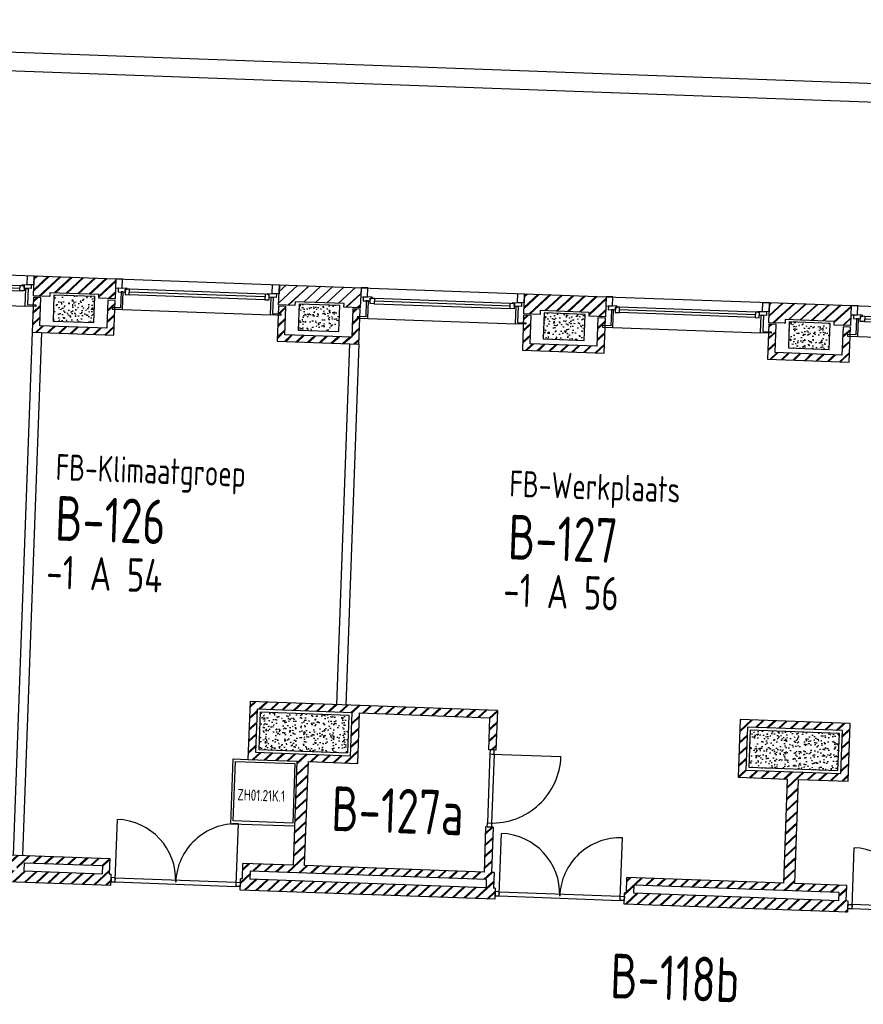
# Model space of a CAD drawing. Header units: millimetres. Extents: x 119024465 to 119292677, y 483022511 to 483148062.
# Tile 92 of 162: x 119082779 to 119094130, y 483087800 to 483101052. Entities that reach past the tile are written whole.
import ezdxf
from ezdxf.enums import TextEntityAlignment as Align

# ---------------------------------------------------------------- set-up
doc = ezdxf.new("R2010")
doc.units = ezdxf.units.MM
doc.header["$LTSCALE"] = 100
for name, color, linetype in [('AL21----', 1, 'CONTINUOUS'), ('AL21----_ARC', 8, 'CONTINUOUS'), ('AL22----', 2, 'CONTINUOUS'), ('AL22----_ARC', 8, 'CONTINUOUS'), ('AL28----', 4, 'CONTINUOUS'), ('AL28----_ARC', 8, 'CONTINUOUS'), ('AL31----', 5, 'CONTINUOUS'), ('AL32----', 6, 'CONTINUOUS'), ('BT00----_HOTELNRS', 3, 'CONTINUOUS'), ('BT00----_RUIMTENRS', 7, 'CONTINUOUS'), ('BT00----_TEKST', 1, 'CONTINUOUS')]:
    doc.layers.add(name, color=color, linetype=linetype)
doc.styles.get("Standard").update_dxf_attribs({"font": 'ISOCP.SHX'})
pattern_1 = [(42.91200747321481, (119019962.2742813, 483024813.6206701), (-74.89618102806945, 80.56402464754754), []), (42.91200747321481, (119019962.8207955, 483024828.6107109), (-74.89618102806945, 80.56402464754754), [])]

# ---------------------------------------------------------------- blocks, each defined once
blk = doc.blocks.new('KOLOM')
at = {"layer": 'AL28----', "linetype": 'Continuous'}
for p, q in [((0.5, 0.5), (-0.5, 0.5)), ((-0.5, 0.5), (-0.5, -0.5)), ((0.5, -0.5), (0.5, 0.5)), ((-0.5, -0.5), (0.5, -0.5))]:
    blk.add_line(p, q, dxfattribs=at)
blk = doc.blocks.new('550x350')
at = {"layer": 'AL28----_ARC'}
h = blk.add_hatch(dxfattribs=at)
h.set_pattern_fill('AR-CONC', color=256, style=0)
h.set_pattern_definition([(49.99999999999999, (-57568.72900889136, -77641.3486842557), (182.184668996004, -15.93908553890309), [19.05, -209.55]), (355, (-57568.72900889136, -77641.3486842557), (-35.24282597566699, 191.05664288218), [15.24, -167.64]), (100.451, (-57553.54700889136, -77642.67693425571), (146.9425016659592, 175.1166878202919), [16.19, -178.09]), (46.18420000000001, (-57568.72900889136, -77590.5486842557), (271.0790408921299, -42.04232793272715), [28.575, -314.325]), (96.6356, (-57546.13910889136, -77594.0521842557), (237.4042344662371, 247.4255558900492), [24.285, -267.135]), (351.1840000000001, (-57568.72900889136, -77590.5486842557), (237.4046058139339, 247.4251178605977), [22.86, -251.46]), (21, (-57543.32900889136, -77603.2486842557), (151.6148798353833, -102.2655185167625), [19.05, -209.55]), (326.0000000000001, (-57543.32900889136, -77603.2486842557), (61.80202834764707, 184.1879661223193), [15.24, -167.64]), (71.4514, (-57530.69450889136, -77611.7707842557), (213.4164907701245, 81.92285771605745), [16.19, -178.09]), (37.50000000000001, (-57568.72900889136, -77641.3486842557), (3.088603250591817, 84.55503887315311), [0, -165.608, 0, -170.18, 0, -168.275]), (7.499999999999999, (-57568.72900889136, -77641.3486842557), (66.81966251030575, 100.1805748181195), [0, -97.02799999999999, 0, -161.798, 0, -64.135]), (327.5, (-57625.37100889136, -77641.3486842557), (135.5905951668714, -5.728743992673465), [0, -63.5, 0, -198.12, 0, -262.89]), (317.5, (-57650.77100889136, -77641.3486842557), (148.129181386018, 25.42649103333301), [0, -82.55, 0, -131.572, 0, -186.69])])
h.paths.add_polyline_path([(-275, 175), (-275, -175), (275, -174.9999999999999), (275, 175)])
at = {"layer": 'AL28----', "xscale": 550, "yscale": 350, "zscale": 2600}
blk.add_blockref('KOLOM', (0, 0), dxfattribs=at)
blk = doc.blocks.new('A-1')
at = {"layer": 'AL21----_ARC'}
h = blk.add_hatch(dxfattribs=at)
h.set_pattern_fill('SCHOON', color=256, scale=2, style=0, pattern_type=2)
h.set_pattern_definition([(45, (-57568.72900889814, -77641.34868425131), (-77.78174593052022, 77.78174593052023), []), (45, (-57568.72900889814, -77626.34868425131), (-77.78174593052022, 77.78174593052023), [])])
h.paths.add_polyline_path([(-549.9999997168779, 155.0000001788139), (-549.9999997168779, 425.0000001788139), (550.0000002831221, 425.0000001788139), (550.0000002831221, 155.0000001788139), (330.0000002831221, 155.0000001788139), (330.0000002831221, 205.0000001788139), (-329.9999997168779, 205.0000001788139), (-329.9999997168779, 155.0000001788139)])
h = blk.add_hatch(dxfattribs=at)
h.set_pattern_fill('SCHOON', color=256, scale=2, style=0, pattern_type=2)
h.set_pattern_definition([(45, (0, 0), (-77.78174593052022, 77.78174593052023), []), (45, (0, 15), (-77.78174593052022, 77.78174593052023), [])])
h.paths.add_polyline_path([(450.0000002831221, -244.9999998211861), (-449.9999997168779, -244.9999998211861), (-449.9999997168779, 135.0000001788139), (-549.9999997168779, 135.0000001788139), (-549.9999997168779, -334.9999998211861), (550.0000002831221, -334.9999998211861), (550.0000002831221, 135.0000001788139), (450.0000002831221, 135.0000001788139)])
at = {"layer": 'AL21----'}
for points in [[(-549.9999997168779, 155.0000001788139), (-549.9999997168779, 425.0000001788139), (550.0000002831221, 425.0000001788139), (550.0000002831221, 155.0000001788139), (330.0000002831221, 155.0000001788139), (330.0000002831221, 205.0000001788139), (-329.9999997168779, 205.0000001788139), (-329.9999997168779, 155.0000001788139)], [(450.0000002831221, -244.9999998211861), (-449.9999997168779, -244.9999998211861), (-449.9999997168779, 135.0000001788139), (-549.9999997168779, 135.0000001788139), (-549.9999997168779, -334.9999998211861), (550.0000002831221, -334.9999998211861), (550.0000002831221, 135.0000001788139), (450.0000002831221, 135.0000001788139)]]:
    blk.add_lwpolyline(points, close=True, dxfattribs=at)
at = {"layer": 'AL31----'}
for p, q in [((550.0000002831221, 425.0000001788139), (2750.000000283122, 425.0000001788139)), ((680.0000002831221, 290.0000001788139), (736.0000002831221, 290.0000001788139)), ((680.0000002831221, 217.0000001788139), (680.0000002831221, 290.0000001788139)), ((736.0000002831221, 290.0000001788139), (736.0000002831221, 217.0000001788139)), ((736.0000002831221, 290.0000001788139), (2564.000000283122, 290.0000001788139)), ((2564.000000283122, 290.0000001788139), (2620.000000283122, 290.0000001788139)), ((2564.000000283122, 217.0000001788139), (2564.000000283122, 290.0000001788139)), ((2620.000000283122, 290.0000001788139), (2620.000000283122, 217.0000001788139)), ((736.0000002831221, 217.0000001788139), (680.0000002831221, 217.0000001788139)), ((736.0000002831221, 253.5000001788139), (2564.000000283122, 253.5000001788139)), ((736.0000002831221, 217.0000001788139), (2564.000000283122, 217.0000001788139)), ((2620.000000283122, 217.0000001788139), (2564.000000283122, 217.0000001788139)), ((655.0000002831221, 14.00000017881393), (2645.000000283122, 14.00000017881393))]:
    blk.add_line(p, q, dxfattribs=at)
for points in [[(550.0000002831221, 302.0000001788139), (640.0000002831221, 302.0000001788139), (640.0000002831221, 425.0000001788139), (550.0000002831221, 425.0000001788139)], [(2750.000000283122, 302.0000001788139), (2660.000000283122, 302.0000001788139), (2660.000000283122, 425.0000001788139), (2750.000000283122, 425.0000001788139)], [(627.0000002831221, 252.0000001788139), (627.0000002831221, 35.00000017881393), (515.0000002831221, 35.00000017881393), (515.0000002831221, 14.00000017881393), (655.0000002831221, 14.00000017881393), (655.0000002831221, 252.0000001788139)], [(2673.000000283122, 252.0000001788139), (2673.000000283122, 35.00000017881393), (2785.000000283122, 35.00000017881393), (2785.000000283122, 14.00000017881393), (2645.000000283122, 14.00000017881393), (2645.000000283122, 252.0000001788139)]]:
    blk.add_lwpolyline(points, close=True, dxfattribs=at)
for points in [[(680.0000002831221, 252.0000001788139), (680.0000002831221, 282.0000001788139), (693.0000002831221, 282.0000001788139), (693.0000002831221, 290.0000001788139), (705.0000002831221, 290.0000001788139), (705.0000002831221, 302.0000001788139), (585.0000002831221, 302.0000001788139), (585.0000002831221, 252.0000001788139), (680.0000002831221, 252.0000001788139)], [(2620.000000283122, 252.0000001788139), (2620.000000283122, 282.0000001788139), (2607.000000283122, 282.0000001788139), (2607.000000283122, 290.0000001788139), (2595.000000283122, 290.0000001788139), (2595.000000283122, 302.0000001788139), (2715.000000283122, 302.0000001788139), (2715.000000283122, 252.0000001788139), (2620.000000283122, 252.0000001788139)]]:
    blk.add_lwpolyline(points, dxfattribs=at)
at = {"layer": 'AL28----'}
blk.add_blockref('550x350', (0, 0), dxfattribs=at)
blk = doc.blocks.new('1200x500')
at = {"layer": 'AL28----_ARC'}
h = blk.add_hatch(dxfattribs=at)
h.set_pattern_fill('AR-CONC', color=256, style=0)
h.set_pattern_definition([(49.99999999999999, (-38404.42030842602, -68307.37166756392), (182.184668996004, -15.93908553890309), [19.05, -209.55]), (355, (-38404.42030842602, -68307.37166756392), (-35.24282597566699, 191.05664288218), [15.24, -167.64]), (100.451, (-38389.23830842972, -68308.69991761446), (146.9425016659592, 175.1166878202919), [16.19, -178.09]), (46.18420000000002, (-38404.42030842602, -68256.5716676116), (271.0790408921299, -42.04232793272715), [28.57499999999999, -314.3249999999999]), (96.63559999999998, (-38381.83040842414, -68260.07516759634), (237.4042344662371, 247.4255558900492), [24.28499999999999, -267.1349999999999]), (351.1840000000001, (-38404.42030842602, -68256.5716676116), (237.4046058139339, 247.4251178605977), [22.86, -251.46]), (21, (-38379.02030842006, -68269.27166759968), (151.6148798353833, -102.2655185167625), [19.05, -209.55]), (326.0000000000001, (-38379.02030842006, -68269.27166759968), (61.80202834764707, 184.1879661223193), [15.24, -167.64]), (71.4514, (-38366.38580842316, -68277.79376757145), (213.4164907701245, 81.92285771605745), [16.19, -178.09]), (37.50000000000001, (-38404.42030842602, -68307.37166756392), (3.088603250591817, 84.55503887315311), [0, -165.608, 0, -170.18, 0, -168.275]), (7.499999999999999, (-38404.42030842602, -68307.37166756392), (66.81966251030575, 100.1805748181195), [0, -97.02799999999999, 0, -161.798, 0, -64.135]), (327.5, (-38461.06230843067, -68307.37166756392), (135.5905951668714, -5.728743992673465), [0, -63.5, 0, -198.12, 0, -262.89]), (317.5, (-38486.46230842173, -68307.37166756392), (148.129181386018, 25.42649103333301), [0, -82.55, 0, -131.572, 0, -186.69])])
h.paths.add_polyline_path([(-600, 250), (-600, -250), (600, -250), (600, 250)])
at = {"layer": 'AL28----', "xscale": 1200, "yscale": 500}
blk.add_blockref('KOLOM', (0, 0), dxfattribs=at)

msp = doc.modelspace()

# ---------------------------------------------------------------- hatches: boundary and pattern name
at = {"layer": 'AL21----_ARC'}
h = msp.add_hatch(dxfattribs=at)
h.set_pattern_fill('SCHOON', color=256, scale=2, angle=-2.087992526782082, style=0, pattern_type=2)
h.set_pattern_definition([(42.91200747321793, (119023149.7637885, 483021667.4949191), (-74.89618102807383, 80.56402464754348), []), (42.91200747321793, (119023150.3103027, 483021682.48496), (-74.89618102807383, 80.56402464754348), [])])
h.paths.add_polyline_path([(119082965.0891346, 483097334.7545511), (119082974.9263898, 483097604.5752849), (119084074.1960462, 483097564.4975783), (119084064.358791, 483097294.6768444), (119083844.5048597, 483097302.6923858), (119083846.3265736, 483097352.6591883), (119083186.7647798, 483097376.7058123), (119083184.9430659, 483097326.7390097)])
h = msp.add_hatch(dxfattribs=at)
h.set_pattern_fill('SCHOON', color=256, scale=2, angle=-2.087992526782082, style=0, pattern_type=2)
h.set_pattern_definition([(42.91200747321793, (119083509.0766493, 483097159.8186097), (-74.89618102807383, 80.56402464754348), []), (42.91200747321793, (119083509.6231635, 483097174.8086504), (-74.89618102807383, 80.56402464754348), [])])
h.paths.add_polyline_path([(119083949.8514744, 483096898.5858518), (119083050.4490282, 483096931.3767027), (119083064.2940541, 483097311.1244022), (119082964.360449, 483097314.76783), (119082947.236338, 483096845.0798859), (119084046.5059944, 483096805.0021793), (119084063.6301054, 483097274.6901235), (119083963.6965003, 483097278.3335513)])
h = msp.add_hatch(dxfattribs=at)
h.set_pattern_fill('SCHOON', color=256, scale=2, angle=-2.087992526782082, style=0, pattern_type=2)
h.set_pattern_definition([(42.91200747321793, (119029745.3817268, 483021427.0286797), (-74.89618102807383, 80.56402464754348), []), (42.91200747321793, (119029745.928241, 483021442.0187204), (-74.89618102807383, 80.56402464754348), [])])
h.paths.add_polyline_path([(119089560.7070729, 483097094.2883116), (119089570.5443281, 483097364.1090454), (119090669.8139845, 483097324.0313388), (119090659.9767292, 483097054.210605), (119090440.122798, 483097062.2261463), (119090441.9445119, 483097112.1929489), (119089782.3827181, 483097136.2395728), (119089780.5610041, 483097086.2727702)])
h = msp.add_hatch(dxfattribs=at)
h.set_pattern_fill('SCHOON', color=256, scale=2, angle=-2.087992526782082, style=0, pattern_type=2)
h.set_pattern_definition([(42.91200747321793, (119090104.6945875, 483096919.3523701), (-74.89618102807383, 80.56402464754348), []), (42.91200747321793, (119090105.2411017, 483096934.3424109), (-74.89618102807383, 80.56402464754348), [])])
h.paths.add_polyline_path([(119090545.4694126, 483096658.1196123), (119089646.0669665, 483096690.9104632), (119089659.9119924, 483097070.6581627), (119089559.9783873, 483097074.3015906), (119089542.8542763, 483096604.6136464), (119090642.1239327, 483096564.5359399), (119090659.2480437, 483097034.2238839), (119090559.3144385, 483097037.8673118)])
at = {"layer": 'AL22----_ARC'}
h = msp.add_hatch(dxfattribs=at)
h.set_pattern_fill('SCHOON', color=256, scale=2, angle=-2.087992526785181, style=0, pattern_type=2)
h.set_pattern_definition(pattern_1)
h.paths.add_polyline_path([(119085953.2591582, 483091191.8041272), (119087232.4093038, 483091145.1682504), (119087253.5411855, 483091724.7831602), (119085974.3910398, 483091771.4190369)], flags=16)
h.paths.add_polyline_path([(119087353.4747906, 483091721.1397322), (119089102.3128803, 483091657.3797445), (119089086.5732719, 483091225.6665704), (119089186.506877, 483091222.0231425), (119089205.8899133, 483091753.6699218), (119085878.1008626, 483091874.9960699), (119085849.6821252, 483091095.5139499), (119086514.2405993, 483091071.2851546), (119086463.2326091, 483089672.2146828), (119085783.6840943, 483089696.9899923), (119085776.0328957, 483089487.1294215), (119085751.0494944, 483089488.0402785), (119085745.5843526, 483089338.1398709), (119089173.3198029, 483089213.1698284), (119089178.7849448, 483089363.070236), (119089153.7887489, 483089363.9815595), (119089161.4399475, 483089573.8421303), (119089126.4631857, 483089575.11733), (119089148.6152271, 483090182.7136492), (119089048.681622, 483090186.3570771), (119089026.5295805, 483089578.7607579), (119086613.1330168, 483089666.749541), (119086664.141007, 483091065.8200127), (119087328.6994811, 483091041.5912175)])
h.paths.add_polyline_path([(119089057.8629145, 483089477.551953), (119089053.8551438, 483089367.6249874), (119085875.9665008, 483089483.4859937), (119085879.9742715, 483089593.4129593)], flags=16)
h = msp.add_hatch(dxfattribs=at)
h.set_pattern_fill('SCHOON', color=256, scale=2, angle=-2.087992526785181, style=0, pattern_type=2)
h.set_pattern_definition(pattern_1)
h.paths.add_polyline_path([(119092548.8770965, 483090951.3378877), (119093828.0272421, 483090904.702011), (119093849.1591237, 483091484.3169207), (119092570.0089781, 483091530.9527974)], flags=16)
h.paths.add_polyline_path([(119093952.7361567, 483091580.6070979), (119092473.7188009, 483091634.5298304), (119092445.3000635, 483090855.0477104), (119093109.8585376, 483090830.8189151), (119093058.8505474, 483089431.7484434), (119090950.2514792, 483089508.6247714), (119090942.6002807, 483089298.7642007), (119090917.6168794, 483089299.6750576), (119090912.1517376, 483089149.7746499), (119093920.1532519, 483089040.107471), (119093925.6183937, 483089190.0078787), (119093900.6349924, 483089190.9187357), (119093908.2861909, 483089400.7793064), (119093208.7509551, 483089426.2833015), (119093259.7589453, 483090825.3537732), (119093924.3174193, 483090801.1249779)])
h.paths.add_polyline_path([(119093800.7013873, 483089194.5621635), (119093804.7091579, 483089304.4891292), (119091046.5416565, 483089405.0477384), (119091042.5338858, 483089295.1207728)], flags=17)
h = msp.add_hatch(dxfattribs=at)
h.set_pattern_fill('SCHOON', color=256, scale=2, angle=-2.087992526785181, style=0, pattern_type=2)
h.set_pattern_definition(pattern_1)
h.paths.add_polyline_path([(119083987.221364, 483089552.3467805), (119083994.8725625, 483089762.2073512), (119079168.0794349, 483089938.1849174), (119079160.4282364, 483089728.3243466), (119078803.1655981, 483089741.3496013), (119078797.7004563, 483089591.4491936), (119084006.7396235, 483089401.5355158), (119084012.2047652, 483089551.4359235)])
h.paths.add_polyline_path([(119083891.2955295, 483089665.917174), (119083887.2877589, 483089555.9902083), (119082837.984905, 483089594.2462009), (119082841.9926757, 483089704.1731666)], flags=16)
h.paths.add_polyline_path([(119080989.2132102, 483089661.6496166), (119082738.0512999, 483089597.8896289), (119082742.0590706, 483089707.8165945), (119080993.2209809, 483089771.5765823)], flags=17)
h.paths.add_polyline_path([(119080889.2796051, 483089665.2930444), (119080893.2873757, 483089775.22001), (119079264.3696122, 483089834.6078844), (119079260.3618415, 483089724.6809188)], flags=17)

# ---------------------------------------------------------------- linework, layer by layer
at = {"layer": 'AL21----'}
for points in [[(119082965.0891346, 483097334.7545511), (119082974.9263898, 483097604.5752849), (119084074.1960462, 483097564.4975783), (119084064.358791, 483097294.6768444), (119083844.5048597, 483097302.6923858), (119083846.3265736, 483097352.6591883), (119083186.7647798, 483097376.7058123), (119083184.9430659, 483097326.7390097)], [(119083949.8514744, 483096898.5858518), (119083050.4490282, 483096931.3767027), (119083064.2940541, 483097311.1244022), (119082964.360449, 483097314.76783), (119082947.236338, 483096845.0798859), (119084046.5059944, 483096805.0021793), (119084063.6301054, 483097274.6901235), (119083963.6965003, 483097278.3335513)], [(119089560.7070729, 483097094.2883116), (119089570.5443281, 483097364.1090454), (119090669.8139845, 483097324.0313388), (119090659.9767292, 483097054.210605), (119090440.122798, 483097062.2261463), (119090441.9445119, 483097112.1929489), (119089782.3827181, 483097136.2395728), (119089780.5610041, 483097086.2727702)], [(119090545.4694126, 483096658.1196123), (119089646.0669665, 483096690.9104632), (119089659.9119924, 483097070.6581627), (119089559.9783873, 483097074.3015906), (119089542.8542763, 483096604.6136464), (119090642.1239327, 483096564.5359399), (119090659.2480437, 483097034.2238839), (119090559.3144385, 483097037.8673118)]]:
    msp.add_lwpolyline(points, close=True, dxfattribs=at)
at = {"layer": 'AL22----'}
for p, q in [((119082947.236338, 483096845.0798859), (119082690.7390159, 483089809.7540849)), ((119083073.1526805, 483096840.4891668), (119082816.6553583, 483089805.1633658)), ((119087218.3986211, 483096689.3597787), (119087041.3280265, 483091832.5865694)), ((119087344.3149635, 483096684.7690596), (119087167.244369, 483091827.9958503)), ((119085878.1008626, 483091874.9960699), (119085849.6821252, 483091095.5139499)), ((119089205.8899133, 483091753.6699218), (119085878.1008626, 483091874.9960699)), ((119087328.6994811, 483091041.5912175), (119087353.4747906, 483091721.1397322)), ((119087353.4747906, 483091721.1397322), (119089102.3128803, 483091657.3797445)), ((119089205.8899133, 483091753.6699218), (119089186.506877, 483091222.0231425)), ((119089102.3128803, 483091657.3797445), (119089086.5732719, 483091225.6665704)), ((119092473.7188009, 483091634.5298304), (119092445.3000635, 483090855.0477104)), ((119093952.7361567, 483091580.6070979), (119092473.7188009, 483091634.5298304)), ((119093924.3174193, 483090801.1249779), (119093952.7361567, 483091580.6070979)), ((119089186.506877, 483091222.0231425), (119089086.5732719, 483091225.6665704)), ((119085849.6821252, 483091095.5139499), (119086514.2405993, 483091071.2851546)), ((119086463.2326091, 483089672.2146828), (119086514.2405993, 483091071.2851546)), ((119086613.1330168, 483089666.749541), (119086664.141007, 483091065.8200127)), ((119086664.141007, 483091065.8200127), (119087328.6994811, 483091041.5912175)), ((119092445.3000635, 483090855.0477104), (119093109.8585376, 483090830.8189151)), ((119093058.8505474, 483089431.7484434), (119093109.8585376, 483090830.8189151)), ((119093208.7509551, 483089426.2833015), (119093259.7589453, 483090825.3537732)), ((119093259.7589453, 483090825.3537732), (119093924.3174193, 483090801.1249779)), ((119089048.681622, 483090186.3570771), (119089026.5295805, 483089578.7607579)), ((119089148.6152271, 483090182.7136492), (119089048.681622, 483090186.3570771)), ((119089148.6152271, 483090182.7136492), (119089126.4631857, 483089575.11733)), ((119079168.0794349, 483089938.1849174), (119083994.8725625, 483089762.2073512)), ((119083987.221364, 483089552.3467805), (119083994.8725625, 483089762.2073512)), ((119078797.7004563, 483089591.4491936), (119084006.7396235, 483089401.5355158)), ((119082837.984905, 483089594.2462009), (119082841.9926757, 483089704.1731666)), ((119082837.984905, 483089594.2462009), (119083887.2877589, 483089555.9902083)), ((119082841.9926757, 483089704.1731666), (119083891.2955295, 483089665.917174)), ((119083891.2955295, 483089665.917174), (119083887.2877589, 483089555.9902083)), ((119085776.0328957, 483089487.1294215), (119085783.6840943, 483089696.9899923)), ((119086463.2326091, 483089672.2146828), (119085783.6840943, 483089696.9899923)), ((119085879.9742715, 483089593.4129593), (119085875.9665008, 483089483.4859937)), ((119089057.8629145, 483089477.551953), (119085879.9742715, 483089593.4129593)), ((119089026.5295805, 483089578.7607579), (119086613.1330168, 483089666.749541)), ((119083987.221364, 483089552.3467805), (119084012.2047652, 483089551.4359235)), ((119084006.7396235, 483089401.5355158), (119084012.2047652, 483089551.4359235)), ((119085745.5843526, 483089338.1398709), (119085751.0494944, 483089488.0402785)), ((119085776.0328957, 483089487.1294215), (119085751.0494944, 483089488.0402785)), ((119089053.8551438, 483089367.6249874), (119085875.9665008, 483089483.4859937)), ((119089057.8629145, 483089477.551953), (119089053.8551438, 483089367.6249874)), ((119089161.4399475, 483089573.8421303), (119089126.4631857, 483089575.11733)), ((119089161.4399475, 483089573.8421303), (119089153.7887489, 483089363.9815595)), ((119090942.6002807, 483089298.7642007), (119090950.2514792, 483089508.6247714)), ((119093058.8505474, 483089431.7484434), (119090950.2514792, 483089508.6247714)), ((119089173.3198029, 483089213.1698284), (119085745.5843526, 483089338.1398709)), ((119089178.7849448, 483089363.070236), (119089153.7887489, 483089363.9815595)), ((119089178.7849448, 483089363.070236), (119089173.3198029, 483089213.1698284)), ((119091042.5338858, 483089295.1207728), (119091046.5416565, 483089405.0477384)), ((119093804.7091579, 483089304.4891292), (119091046.5416565, 483089405.0477384)), ((119093908.2861909, 483089400.7793064), (119093208.7509545, 483089426.2833015)), ((119093900.6349924, 483089190.9187357), (119093908.2861909, 483089400.7793064)), ((119090912.1517376, 483089149.7746499), (119090917.6168794, 483089299.6750576)), ((119090942.6002807, 483089298.7642007), (119090917.6168794, 483089299.6750576)), ((119093800.7013873, 483089194.5621635), (119091042.5338858, 483089295.1207728)), ((119093800.7013873, 483089194.5621635), (119093804.7091579, 483089304.4891292)), ((119093925.6183937, 483089190.0078787), (119093900.6349924, 483089190.9187357)), ((119093920.1532519, 483089040.107471), (119093925.6183937, 483089190.0078787)), ((119093920.1532519, 483089040.107471), (119090912.1517376, 483089149.7746499))]:
    msp.add_line(p, q, dxfattribs=at)
for points in [[(119085953.2591582, 483091191.8041272), (119087232.4093038, 483091145.1682504), (119087253.5411855, 483091724.7831602), (119085974.3910398, 483091771.4190369)], [(119092548.8770965, 483090951.3378877), (119093828.0272421, 483090904.702011), (119093849.1591237, 483091484.3169207), (119092570.0089781, 483091530.9527974)], [(119086452.7779267, 483090239.4775016), (119085653.3090857, 483090268.6249246), (119085682.4565086, 483091068.0937656), (119086481.9253496, 483091038.9463426)]]:
    msp.add_lwpolyline(points, close=True, dxfattribs=at)
msp.add_lwpolyline([(119086477.8384787, 483090198.7910048), (119085621.2632521, 483090224.1205953), (119085651.8959616, 483091101.5366654), (119085849.6821252, 483091095.5139499)], dxfattribs=at)
at = {"layer": 'AL28----', "linetype": 'ByBlock'}
for p, q in [((119097839.6717024, 483100057.6159584), (119070568.0561691, 483101051.8977517)), ((119097828.664129, 483099807.8511804), (119070683.8646058, 483100797.5094541))]:
    msp.add_line(p, q, dxfattribs=at)
at = {"layer": 'AL31----'}
for p, q in [((119084074.1960462, 483097564.4975783), (119086272.735359, 483097484.3421652)), ((119084199.1911053, 483097424.8507552), (119084196.5314029, 483097351.8992234)), ((119084255.1539241, 483097422.8104355), (119084199.1911053, 483097424.8507552)), ((119084252.4942218, 483097349.8589038), (119084255.1539241, 483097422.8104355)), ((119086081.9402258, 483097356.2085741), (119084255.1539241, 483097422.8104355)), ((119084196.5314029, 483097351.8992234), (119084252.4942218, 483097349.8589038)), ((119086079.2805235, 483097283.2570423), (119084252.4942218, 483097349.8589038)), ((119086080.6103746, 483097319.7328082), (119084253.824073, 483097386.3346697)), ((119086081.9402258, 483097356.2085741), (119086079.2805235, 483097283.2570423)), ((119086079.2805235, 483097283.2570423), (119086135.2433423, 483097281.2167227)), ((119086137.9030447, 483097354.1682545), (119086081.9402258, 483097356.2085741)), ((119086135.2433423, 483097281.2167227), (119086137.9030447, 483097354.1682545)), ((119090669.8139845, 483097324.0313388), (119092868.3532972, 483097243.8759256)), ((119084164.1518431, 483097149.9448619), (119086152.830585, 483097077.4406473)), ((119090794.8090435, 483097184.3845157), (119090792.1493412, 483097111.4329839)), ((119090850.7718624, 483097182.344196), (119090794.8090435, 483097184.3845157)), ((119090848.1121601, 483097109.3926643), (119090850.7718624, 483097182.344196)), ((119092676.2283129, 483097079.2665687), (119090849.4420112, 483097145.8684301)), ((119092677.5581641, 483097115.7423345), (119090850.7718624, 483097182.344196)), ((119090792.1493412, 483097111.4329839), (119090848.1121601, 483097109.3926643)), ((119092674.8984618, 483097042.7908028), (119090848.11216, 483097109.3926643)), ((119092677.5581641, 483097115.7423345), (119092674.8984618, 483097042.7908028)), ((119092674.8984618, 483097042.7908028), (119092730.8612806, 483097040.7504832)), ((119092733.520983, 483097113.702015), (119092677.5581641, 483097115.7423345)), ((119092730.8612806, 483097040.7504832), (119092733.520983, 483097113.702015)), ((119090759.7697813, 483096909.4786224), (119092748.4485233, 483096836.9744079))]:
    msp.add_line(p, q, dxfattribs=at)
for points in [[(119084069.7146299, 483097441.579244), (119084159.6548745, 483097438.3001589), (119084164.1362908, 483097561.2184932), (119084074.1960462, 483097564.4975783)], [(119086268.2539427, 483097361.4238308), (119086178.3136981, 483097364.7029159), (119086182.7951144, 483097487.6212502), (119086272.735359, 483097484.3421652)], [(119084144.841792, 483097388.8070019), (119084136.9355535, 483097171.9510788), (119084025.0099157, 483097176.031718), (119084024.2447959, 483097155.045661), (119084164.1518431, 483097149.9448619), (119084172.8232014, 483097387.7868422)], [(119086189.4833528, 483097314.2624677), (119086181.5771143, 483097097.4065446), (119086293.5027521, 483097093.3259053), (119086292.7376322, 483097072.3398483), (119086152.830585, 483097077.4406473), (119086161.5019434, 483097315.2826275)], [(119090665.3325682, 483097201.1130045), (119090755.2728128, 483097197.8339195), (119090759.7542291, 483097320.7522538), (119090669.8139845, 483097324.0313388)], [(119090740.4597302, 483097148.3407624), (119090732.5534917, 483096931.4848394), (119090620.627854, 483096935.5654786), (119090619.8627341, 483096914.5794215), (119090759.7697813, 483096909.4786224), (119090768.4411397, 483097147.3206027)], [(119092863.871881, 483097120.9575913), (119092773.9316363, 483097124.2366764), (119092778.4130526, 483097247.1550108), (119092868.3532972, 483097243.8759256)], [(119092785.1012911, 483097073.7962282), (119092777.1950526, 483096856.9403051), (119092889.1206903, 483096852.8596659), (119092888.3555705, 483096831.8736088), (119092748.4485233, 483096836.9744079), (119092757.1198816, 483097074.8163881)]]:
    msp.add_lwpolyline(points, close=True, dxfattribs=at)
for points in [[(119084197.8066027, 483097386.8759851), (119084198.899631, 483097416.8560667), (119084211.8909997, 483097416.3824211), (119084212.1824739, 483097424.3771095), (119084224.1745065, 483097423.9398982), (119084224.6117179, 483097435.9319308), (119084104.6913917, 483097440.3040442), (119084102.8696778, 483097390.3372416), (119084197.8066027, 483097386.8759851)], [(119086136.5185421, 483097316.1934844), (119086137.6115705, 483097346.173566), (119086124.6202018, 483097346.6472117), (119086124.911676, 483097354.6419001), (119086112.9196434, 483097355.0791114), (119086113.3568548, 483097367.071144), (119086233.2771809, 483097362.6990306), (119086231.455467, 483097312.732228), (119086136.5185421, 483097316.1934844)], [(119090793.4245409, 483097146.4097457), (119090794.5175693, 483097176.3898272), (119090807.508938, 483097175.9161816), (119090807.8004122, 483097183.9108701), (119090819.7924448, 483097183.4736587), (119090820.2296561, 483097195.4656913), (119090700.30933, 483097199.8378047), (119090698.4876161, 483097149.8710022), (119090793.4245409, 483097146.4097457)], [(119092732.1364804, 483097075.727245), (119092733.2295087, 483097105.7073265), (119092720.2381401, 483097106.1809722), (119092720.5296143, 483097114.1756606), (119092708.5375817, 483097114.6128719), (119092708.974793, 483097126.6049045), (119092828.8951192, 483097122.2327911), (119092827.0734052, 483097072.2659885), (119092732.1364804, 483097075.727245)]]:
    msp.add_lwpolyline(points, dxfattribs=at)
at = {"layer": 'AL32----'}
for p, q in [((119089108.558665, 483091224.8650162), (119089106.5183454, 483091168.9021974)), ((119089164.5214839, 483091222.8246967), (119089108.558665, 483091224.8650162)), ((119089162.4811643, 483091166.8618777), (119089164.5214839, 483091222.8246967)), ((119089106.5183454, 483091168.9021974), (119089072.7073347, 483090241.5183418)), ((119089106.5183454, 483091168.9021974), (119089162.4811643, 483091166.8618777)), ((119089162.4811643, 483091166.8618777), (119089128.6701536, 483090239.4780222)), ((119089134.4997548, 483091167.8820376), (119090061.8836104, 483091134.0710269)), ((119084065.4350132, 483089474.4454001), (119084095.0925161, 483090287.9049458)), ((119085692.3541047, 483089415.1303943), (119085722.0116075, 483090228.58994)), ((119089070.6670151, 483090185.5555229), (119089072.7073347, 483090241.5183418)), ((119089126.629834, 483090183.5152034), (119089070.6670151, 483090185.5555229)), ((119089072.7073347, 483090241.5183418), (119089128.6701536, 483090239.4780222)), ((119089128.6701536, 483090239.4780222), (119089126.629834, 483090183.5152034)), ((119089232.0151927, 483089286.0797127), (119089261.6724624, 483090099.5328611)), ((119090858.9214896, 483089226.7651734), (119090888.5787593, 483090040.2183218)), ((119093978.8486417, 483089113.0173553), (119094007.777459, 483089906.49018)), ((119084010.4923542, 483089504.4671291), (119084008.4520345, 483089448.5043102)), ((119084066.455173, 483089502.4268095), (119084010.4923542, 483089504.4671291)), ((119084064.4148534, 483089446.4639906), (119084066.455173, 483089502.4268095)), ((119084066.455173, 483089502.4268095), (119085693.3742645, 483089443.1118038)), ((119084008.4520345, 483089448.5043102), (119084064.4148534, 483089446.4639906)), ((119084064.4148534, 483089446.4639906), (119085691.3339449, 483089387.1489848)), ((119085691.3339449, 483089387.1489848), (119085693.3742645, 483089443.1118038)), ((119085747.2967637, 483089385.1086652), (119085691.3339449, 483089387.1489848)), ((119085693.3742645, 483089443.1118038), (119085749.3370833, 483089441.0714841)), ((119085749.3370833, 483089441.0714841), (119085747.2967637, 483089385.1086652)), ((119089177.0725336, 483089316.1014417), (119089175.032214, 483089260.1386228)), ((119089175.032214, 483089260.1386228), (119089230.9950329, 483089258.0983031)), ((119089233.0353525, 483089314.0611221), (119089177.0725336, 483089316.1014417)), ((119089230.9950329, 483089258.0983031), (119089233.0353525, 483089314.0611221)), ((119089230.9950329, 483089258.0983031), (119090857.9013298, 483089198.7837639)), ((119089233.0353525, 483089314.0611221), (119090859.9416494, 483089254.7465828)), ((119090857.9013298, 483089198.7837639), (119090859.9416494, 483089254.7465828)), ((119090913.8641487, 483089196.7434443), (119090857.9013298, 483089198.7837639)), ((119090859.9416494, 483089254.7465828), (119090915.9044683, 483089252.7062632)), ((119090915.9044683, 483089252.7062632), (119090913.8641487, 483089196.7434443)), ((119093921.865663, 483089087.0762655), (119093923.9059826, 483089143.0390843)), ((119093977.8284819, 483089085.0359459), (119093921.865663, 483089087.0762655)), ((119093923.9059826, 483089143.0390843), (119093979.8688014, 483089140.9987647)), ((119093979.8688014, 483089140.9987647), (119093977.8284819, 483089085.0359459)), ((119095564.7741313, 483089027.1783113), (119093977.8284819, 483089085.0359459)), ((119095566.8144508, 483089083.1411301), (119093979.8688014, 483089140.9987647))]:
    msp.add_line(p, q, dxfattribs=at)
for centre, radius, start, end in [((119089134.4997548, 483091167.8820376), 927.9999999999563, 267.912007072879, 357.912007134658), ((119084065.4350132, 483089474.4454001), 814, 357.912007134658, 87.91200707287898), ((119085692.3541047, 483089415.1303943), 814, 87.91200707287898, 177.912007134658), ((119089232.0151927, 483089286.0797127), 813.9935984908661, 357.912007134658, 87.91200707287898), ((119090858.9214896, 483089226.7651734), 813.9935984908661, 87.91200707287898, 177.912007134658), ((119093978.8486417, 483089113.0173553), 793.9999999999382, 357.912007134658, 87.91200707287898)]:
    msp.add_arc(centre, radius, start, end, dxfattribs=at)

# ---------------------------------------------------------------- block references
at = {"layer": 'AL21----', "rotation": 357.9120074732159}
for p in [(119080211.2676801, 483097280.0517294), (119086806.8856184, 483097039.5854899), (119093402.5035567, 483096799.1192504)]:
    msp.add_blockref('A-1', p, dxfattribs=at)
at = {"layer": 'AL28----'}
for name, p, rotation in [('550x350', (119083509.0766493, 483097159.8186097), 357.9120074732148), ('550x350', (119090104.6945875, 483096919.3523701), 357.9120074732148), ('1200x500', (119086603.4001718, 483091458.2936437), 357.9120074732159), ('1200x500', (119093199.0181101, 483091217.8274042), 357.9120074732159)]:
    msp.add_blockref(name, p, dxfattribs=dict(at, rotation=rotation))

# ---------------------------------------------------------------- texts
at = {"layer": 'BT00----_HOTELNRS', "width": 0.8}
for s, p in [('-1 A 54', (119083910.9311375, 483093368.1193867)), ('-1 A 56', (119090055.421824, 483093127.0474352))]:
    msp.add_text(s, height=449.9999999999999, rotation=357.9091074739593, dxfattribs=at).set_placement(p, align=Align.CENTER)
at = {"layer": 'BT00----_RUIMTENRS', "width": 0.8}
for s, p in [('B-126', (119083990.4497086, 483094017.1831431)), ('B-127', (119090078.0592638, 483093764.7673832)), ('B-127a', (119087854.1957761, 483090104.0264573))]:
    msp.add_text(s, height=599.9999999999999, rotation=357.9091074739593, dxfattribs=at).set_placement(p, align=Align.CENTER)
for s, height, p in [('ZH01.21K.1', 150, (119085707.0543335, 483090547.8016281)), ('B-118b', 599.9999999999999, (119090718.3309134, 483087885.1777886))]:
    msp.add_text(s, height=height, rotation=357.9091074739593, dxfattribs=at).set_placement(p)
at = {"layer": 'BT00----_TEKST', "width": 0.8}
for s, p in [('FB-Klimaatgroep', (119083259.0017039, 483094856.9292921)), ('FB-Werkplaats', (119089363.5294407, 483094634.3674574))]:
    msp.add_text(s, height=349.9999999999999, rotation=357.9091074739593, dxfattribs=at).set_placement(p)

doc.saveas('drawing.dxf')
